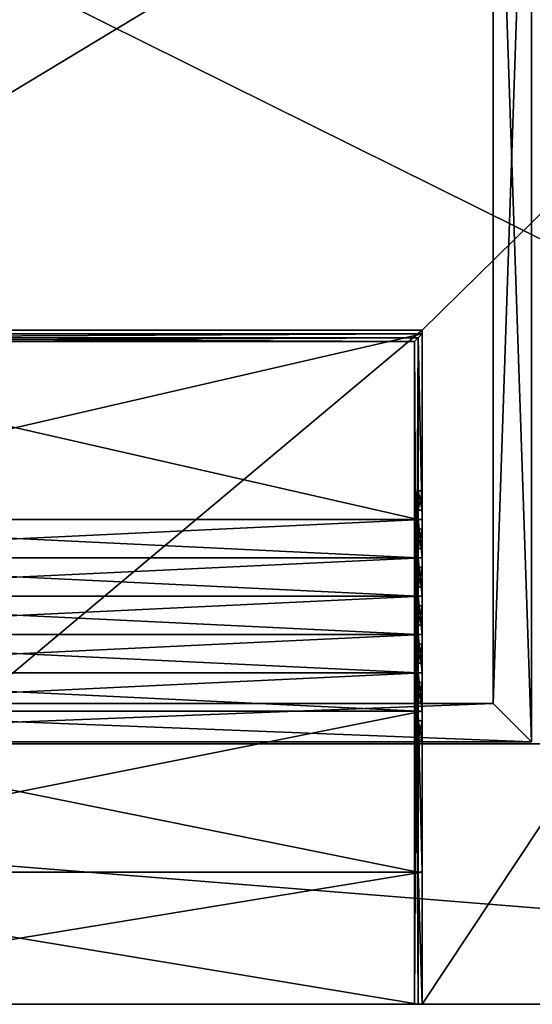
# Model space of a CAD drawing. Extents: x -449 to 449, y 0 to 514.
# Tile 5 of 7: x 0 to 134, y 0 to 257. Entities that reach past the tile are written whole.
import ezdxf

# ---------------------------------------------------------------- set-up
doc = ezdxf.new("R2010")
doc.units = 0

msp = doc.modelspace()

# ---------------------------------------------------------------- linework, layer by layer
for points in [[(440.029327, 505.183868, 5.946563), (-440.029327, 505.183868, 5.946563), (-105.051529, 175.976105, 228)], [(105.051529, 175.976105, 228), (440.029327, 505.183868, 5.946563), (-105.051529, 175.976105, 228)], [(440.029327, 505.183868, 5.946563), (105.051529, 0, 228), (440.050385, 0, 5.932613)], [(440.029327, 505.183868, 5.946563), (105.051529, 175.976105, 228), (105.051529, 0, 228)], [(-401.5, 466.5, -21), (401.5, 68, -21), (-401.5, 68, -21)], [(-401.5, 466.5, -21), (401.5, 466.5, -21), (401.5, 68, -21)], [(123.5, 78.5, -24), (133.5, 373.5, -24), (133.5, 68.5, -24)], [(133.5, 373.5, -21), (123.5, 363.5, -21), (133.5, 68.5, -21)], [(123.5, 363.5, -24), (133.5, 373.5, -24), (123.5, 78.5, -24)], [(133.5, 373.5, -21), (133.5, 68.5, -21), (133.5, 68.5, -24)], [(133.5, 373.5, -24), (133.5, 373.5, -21), (133.5, 68.5, -24)], [(123.5, 363.5, -21), (123.5, 78.5, -21), (133.5, 68.5, -21)], [(123.5, 78.5, -21), (123.5, 363.5, -21), (123.5, 78.5, -24)], [(123.5, 363.5, -21), (123.5, 363.5, -24), (123.5, 78.5, -24)], [(105.051529, 0, 228), (105.051529, 175.976105, 228), (-105.051529, 0, 228)], [(105.051529, 175.976105, 228), (-105.051529, 175.976105, 228), (-105.051529, 0, 228)], [(-105, 175, 228), (105, 175, 228), (-105, 126.499992, 228)], [(105, 175, 228), (105, 126.499992, 228), (-105, 126.499992, 228)], [(105, 175, 628), (-105, 175, 628), (-104, 174, 628)], [(105, 175, 320.5), (105, 175, 228), (-105, 175, 228)], [(-105, 175, 320.5), (105, 175, 320.5), (-105, 175, 228)], [(105, 175, 330.5), (105, 175, 320.5), (-105, 175, 320.5)], [(-105, 175, 330.5), (105, 175, 330.5), (-105, 175, 320.5)], [(105, 175, 385.5), (105, 175, 330.5), (-105, 175, 330.5)], [(-105, 175, 385.5), (105, 175, 385.5), (-105, 175, 330.5)], [(105, 175, 395.5), (105, 175, 385.5), (-105, 175, 385.5)], [(-105, 175, 395.5), (105, 175, 395.5), (-105, 175, 385.5)], [(105, 175, 628), (105, 175, 395.5), (-105, 175, 395.5)], [(-105, 175, 628), (105, 175, 628), (-105, 175, 395.5)], [(104, 174, 628), (105, 175, 628), (-104, 174, 628)], [(105, 175, 628), (104, 174, 628), (105, 126.499992, 628)], [(105, 175, 228), (105, 134, 318), (105, 126.499992, 228)], [(105, 129, 368), (105, 175, 385.5), (105, 126.499992, 385.5)], [(105, 175, 385.5), (105, 126.499992, 395.5), (105, 126.499992, 385.5)], [(105, 175, 395.5), (105, 126.499992, 628), (105, 126.499992, 395.5)], [(105, 175, 385.5), (105, 175, 395.5), (105, 126.499992, 395.5)], [(105, 175, 395.5), (105, 175, 628), (105, 126.499992, 628)], [(105, 134, 368), (105, 175, 385.5), (105, 129, 368)], [(105, 175, 228), (105, 134, 320.5), (105, 134, 318)], [(105, 175, 228), (105, 175, 320.5), (105, 134, 320.5)], [(105, 175, 320.5), (105, 134, 330.5), (105, 134, 320.5)], [(105, 175, 320.5), (105, 175, 330.5), (105, 134, 330.5)], [(105, 175, 330.5), (105, 134, 368), (105, 134, 330.5)], [(105, 175, 330.5), (105, 175, 385.5), (105, 134, 368)], [(104, 126.499992, 229), (-104, 174, 229), (-104, 126.499992, 229)], [(104, 174, 229), (-104, 174, 229), (104, 126.499992, 229)], [(104, 174, 229), (-104, 174, 320.5), (-104, 174, 229)], [(104, 174, 320.5), (-104, 174, 320.5), (104, 174, 229)], [(104, 174, 320.5), (-104, 174, 330.5), (-104, 174, 320.5)], [(104, 174, 330.5), (-104, 174, 330.5), (104, 174, 320.5)], [(104, 174, 330.5), (-104, 174, 385.5), (-104, 174, 330.5)], [(104, 174, 385.5), (-104, 174, 385.5), (104, 174, 330.5)], [(104, 174, 385.5), (-104, 174, 395.5), (-104, 174, 385.5)], [(104, 174, 395.5), (-104, 174, 395.5), (104, 174, 385.5)], [(104, 174, 395.5), (-104, 174, 628), (-104, 174, 395.5)], [(104, 174, 628), (-104, 174, 628), (104, 174, 395.5)], [(-104, 174, 358), (103, 173, 358), (-103, 173, 358)], [(-104, 174, 358), (104, 174, 358), (103, 173, 358)], [(104, 174, 898), (-104, 174, 898), (-103, 173, 898)], [(-104, 174, 898), (104, 174, 358), (-104, 174, 358)], [(-104, 174, 898), (104, 174, 898), (104, 174, 358)], [(103, 173, 898), (104, 174, 898), (-103, 173, 898)], [(103, 173, 358), (103, 173, 898), (-103, 173, 358)], [(103, 173, 898), (-103, 173, 898), (-103, 173, 358)], [(103, 173, 358), (104, 174, 358), (103, 0, 358)], [(104, 174, 358), (104, 0, 358), (103, 0, 358)], [(104, 174, 898), (103, 173, 898), (104, 0, 898)], [(103, 0, 898), (103, 173, 358), (103, 0, 358)], [(104, 0, 898), (103, 173, 898), (103, 0, 898)], [(103, 173, 898), (103, 173, 358), (103, 0, 898)], [(104, 129, 318), (104, 174, 229), (104, 126.499992, 229)], [(104, 174, 385.5), (104, 134, 368), (104, 126.499992, 385.5)], [(104, 126.499992, 395.5), (104, 174, 385.5), (104, 126.499992, 385.5)], [(104, 174, 395.5), (104, 174, 385.5), (104, 126.499992, 395.5)], [(104, 126.499992, 628), (104, 174, 395.5), (104, 126.499992, 395.5)], [(104, 174, 628), (104, 174, 395.5), (104, 126.499992, 628)], [(105, 126.499992, 628), (104, 174, 628), (104, 126.499992, 628)], [(104, 134, 318), (104, 174, 229), (104, 129, 318)], [(104, 174, 320.5), (104, 174, 229), (104, 134, 318)], [(104, 134, 320.5), (104, 174, 320.5), (104, 134, 318)], [(104, 134, 330.5), (104, 174, 320.5), (104, 134, 320.5)], [(104, 174, 330.5), (104, 174, 320.5), (104, 134, 330.5)], [(104, 174, 385.5), (104, 174, 330.5), (104, 134, 330.5)], [(104, 134, 368), (104, 174, 385.5), (104, 134, 330.5)], [(104, 174, 358), (104, 174, 898), (104, 0, 358)], [(104, 174, 898), (104, 0, 898), (104, 0, 358)], [(104, 134, 368), (104, 129, 368), (104, 126.499992, 385.5)], [(105, 129, 318), (105, 134, 318), (104, 129, 318)], [(105, 134, 318), (104, 134, 318), (104, 129, 318)], [(104, 134, 368), (105, 129, 368), (104, 129, 368)], [(104, 134, 368), (105, 134, 368), (105, 129, 368)], [(105, 134, 318), (104, 134, 320.5), (104, 134, 318)], [(105, 134, 320.5), (104, 134, 320.5), (105, 134, 318)], [(105, 134, 320.5), (104, 134, 330.5), (104, 134, 320.5)], [(105, 134, 330.5), (104, 134, 330.5), (105, 134, 320.5)], [(105, 134, 330.5), (104, 134, 368), (104, 134, 330.5)], [(105, 134, 368), (104, 134, 368), (105, 134, 330.5)], [(105, 134, 318), (105, 129, 318), (105, 126.499992, 228)], [(104, 126.499992, 320.5), (104, 129, 318), (104, 126.499992, 229)], [(104, 126.499992, 330.5), (104, 129, 320.5), (104, 126.499992, 320.5)], [(104, 129, 320.5), (104, 129, 318), (104, 126.499992, 320.5)], [(104, 126.499992, 385.5), (104, 129, 368), (104, 126.499992, 330.5)], [(104, 129, 368), (104, 129, 330.5), (104, 126.499992, 330.5)], [(104, 129, 330.5), (104, 129, 320.5), (104, 126.499992, 330.5)], [(105, 129, 320.5), (105, 129, 318), (104, 129, 318)], [(104, 129, 320.5), (105, 129, 320.5), (104, 129, 318)], [(105, 129, 330.5), (105, 129, 320.5), (104, 129, 320.5)], [(104, 129, 330.5), (105, 129, 330.5), (104, 129, 320.5)], [(105, 129, 368), (105, 129, 330.5), (104, 129, 330.5)], [(104, 129, 368), (105, 129, 368), (104, 129, 330.5)], [(105, 129, 318), (105, 126.499992, 320.5), (105, 126.499992, 228)], [(105, 129, 320.5), (105, 126.499992, 330.5), (105, 126.499992, 320.5)], [(105, 129, 318), (105, 129, 320.5), (105, 126.499992, 320.5)], [(105, 129, 330.5), (105, 129, 368), (105, 126.499992, 330.5)], [(105, 129, 320.5), (105, 129, 330.5), (105, 126.499992, 330.5)], [(105, 129, 368), (105, 126.499992, 385.5), (105, 126.499992, 330.5)], [(-105, 126.499992, 228), (105, 126.499992, 228), (-105, 116.5, 228)], [(105, 126.499992, 228), (105, 116.5, 228), (-105, 116.5, 228)], [(104, 116.5, 229), (-104, 126.499992, 229), (-104, 116.5, 229)], [(104, 126.499992, 229), (-104, 126.499992, 229), (104, 116.5, 229)], [(104, 116.5, 320.5), (104, 126.499992, 229), (104, 116.5, 229)], [(104, 119, 323), (104, 126.499992, 320.5), (104, 116.5, 320.5)], [(104, 126.499992, 320.5), (104, 126.499992, 229), (104, 116.5, 320.5)], [(104, 126.499992, 385.5), (104, 124, 373), (104, 116.5, 385.5)], [(104, 116.5, 395.5), (104, 126.499992, 385.5), (104, 116.5, 385.5)], [(104, 126.499992, 395.5), (104, 126.499992, 385.5), (104, 116.5, 395.5)], [(104, 116.5, 628), (104, 126.499992, 395.5), (104, 116.5, 395.5)], [(104, 126.499992, 628), (104, 126.499992, 395.5), (104, 116.5, 628)], [(105, 116.5, 628), (104, 126.499992, 628), (104, 116.5, 628)], [(105, 126.499992, 628), (104, 126.499992, 628), (105, 116.5, 628)], [(104, 124, 323), (104, 126.499992, 320.5), (104, 119, 323)], [(104, 124, 330.5), (104, 126.499992, 330.5), (104, 124, 323)], [(104, 126.499992, 330.5), (104, 126.499992, 320.5), (104, 124, 323)], [(104, 124, 373), (104, 126.499992, 330.5), (104, 124, 330.5)], [(104, 126.499992, 385.5), (104, 126.499992, 330.5), (104, 124, 373)], [(105, 126.499992, 228), (105, 116.5, 320.5), (105, 116.5, 228)], [(105, 126.499992, 320.5), (105, 124, 323), (105, 116.5, 320.5)], [(105, 126.499992, 228), (105, 126.499992, 320.5), (105, 116.5, 320.5)], [(105, 119, 373), (105, 126.499992, 385.5), (105, 116.5, 385.5)], [(105, 126.499992, 385.5), (105, 116.5, 395.5), (105, 116.5, 385.5)], [(105, 126.499992, 395.5), (105, 116.5, 628), (105, 116.5, 395.5)], [(105, 126.499992, 385.5), (105, 126.499992, 395.5), (105, 116.5, 395.5)], [(105, 126.499992, 395.5), (105, 126.499992, 628), (105, 116.5, 628)], [(105, 124, 373), (105, 126.499992, 385.5), (105, 119, 373)], [(105, 126.499992, 320.5), (105, 124, 330.5), (105, 124, 323)], [(105, 126.499992, 320.5), (105, 126.499992, 330.5), (105, 124, 330.5)], [(105, 126.499992, 330.5), (105, 124, 373), (105, 124, 330.5)], [(105, 126.499992, 330.5), (105, 126.499992, 385.5), (105, 124, 373)], [(104, 124, 373), (104, 119, 373), (104, 116.5, 385.5)], [(105, 119, 323), (105, 124, 323), (104, 119, 323)], [(105, 124, 323), (104, 124, 323), (104, 119, 323)], [(104, 124, 373), (105, 119, 373), (104, 119, 373)], [(104, 124, 373), (105, 124, 373), (105, 119, 373)], [(105, 124, 323), (104, 124, 330.5), (104, 124, 323)], [(105, 124, 330.5), (104, 124, 330.5), (105, 124, 323)], [(105, 124, 330.5), (104, 124, 373), (104, 124, 330.5)], [(105, 124, 373), (104, 124, 373), (105, 124, 330.5)], [(105, 124, 323), (105, 119, 323), (105, 116.5, 320.5)], [(104, 119, 330.5), (104, 119, 323), (104, 116.5, 320.5)], [(104, 116.5, 330.5), (104, 119, 330.5), (104, 116.5, 320.5)], [(104, 119, 373), (104, 119, 330.5), (104, 116.5, 330.5)], [(104, 116.5, 385.5), (104, 119, 373), (104, 116.5, 330.5)], [(105, 119, 330.5), (105, 119, 323), (104, 119, 323)], [(104, 119, 330.5), (105, 119, 330.5), (104, 119, 323)], [(105, 119, 373), (105, 119, 330.5), (104, 119, 330.5)], [(104, 119, 373), (105, 119, 373), (104, 119, 330.5)], [(105, 119, 323), (105, 116.5, 330.5), (105, 116.5, 320.5)], [(105, 119, 373), (105, 116.5, 385.5), (105, 116.5, 330.5)], [(105, 119, 323), (105, 119, 330.5), (105, 116.5, 330.5)], [(105, 119, 330.5), (105, 119, 373), (105, 116.5, 330.5)], [(-105, 116.5, 228), (105, 116.5, 228), (-105, 106.5, 228)], [(105, 116.5, 228), (105, 106.5, 228), (-105, 106.5, 228)], [(104, 106.5, 229), (-104, 116.5, 229), (-104, 106.5, 229)], [(104, 116.5, 229), (-104, 116.5, 229), (104, 106.5, 229)], [(104, 106.5, 320.5), (104, 116.5, 229), (104, 106.5, 229)], [(104, 109, 328), (104, 116.5, 320.5), (104, 106.5, 320.5)], [(104, 116.5, 320.5), (104, 116.5, 229), (104, 106.5, 320.5)], [(104, 116.5, 385.5), (104, 114, 378), (104, 106.5, 385.5)], [(104, 106.5, 395.5), (104, 116.5, 385.5), (104, 106.5, 385.5)], [(104, 116.5, 395.5), (104, 116.5, 385.5), (104, 106.5, 395.5)], [(104, 106.5, 628), (104, 116.5, 395.5), (104, 106.5, 395.5)], [(104, 116.5, 628), (104, 116.5, 395.5), (104, 106.5, 628)], [(105, 106.5, 628), (104, 116.5, 628), (104, 106.5, 628)], [(105, 116.5, 628), (104, 116.5, 628), (105, 106.5, 628)], [(104, 114, 328), (104, 116.5, 320.5), (104, 109, 328)], [(104, 114, 330.5), (104, 116.5, 330.5), (104, 114, 328)], [(104, 116.5, 330.5), (104, 116.5, 320.5), (104, 114, 328)], [(104, 114, 378), (104, 116.5, 385.5), (104, 114, 330.5)], [(104, 116.5, 385.5), (104, 116.5, 330.5), (104, 114, 330.5)], [(105, 116.5, 228), (105, 106.5, 320.5), (105, 106.5, 228)], [(105, 116.5, 320.5), (105, 114, 328), (105, 106.5, 320.5)], [(105, 116.5, 228), (105, 116.5, 320.5), (105, 106.5, 320.5)], [(105, 109, 378), (105, 116.5, 385.5), (105, 106.5, 385.5)], [(105, 116.5, 385.5), (105, 106.5, 395.5), (105, 106.5, 385.5)], [(105, 116.5, 395.5), (105, 106.5, 628), (105, 106.5, 395.5)], [(105, 116.5, 385.5), (105, 116.5, 395.5), (105, 106.5, 395.5)], [(105, 116.5, 395.5), (105, 116.5, 628), (105, 106.5, 628)], [(105, 114, 378), (105, 116.5, 385.5), (105, 109, 378)], [(105, 116.5, 320.5), (105, 114, 330.5), (105, 114, 328)], [(105, 116.5, 320.5), (105, 116.5, 330.5), (105, 114, 330.5)], [(105, 116.5, 330.5), (105, 114, 378), (105, 114, 330.5)], [(105, 116.5, 330.5), (105, 116.5, 385.5), (105, 114, 378)], [(104, 114, 378), (104, 109, 378), (104, 106.5, 385.5)], [(105, 109, 328), (105, 114, 328), (104, 109, 328)], [(105, 114, 328), (104, 114, 328), (104, 109, 328)], [(104, 114, 378), (105, 109, 378), (104, 109, 378)], [(104, 114, 378), (105, 114, 378), (105, 109, 378)], [(105, 114, 328), (104, 114, 330.5), (104, 114, 328)], [(105, 114, 330.5), (104, 114, 330.5), (105, 114, 328)], [(105, 114, 330.5), (104, 114, 378), (104, 114, 330.5)], [(105, 114, 378), (104, 114, 378), (105, 114, 330.5)], [(105, 114, 328), (105, 109, 328), (105, 106.5, 320.5)], [(104, 109, 330.5), (104, 109, 328), (104, 106.5, 320.5)], [(104, 106.5, 330.5), (104, 109, 330.5), (104, 106.5, 320.5)], [(104, 106.5, 385.5), (104, 109, 378), (104, 106.5, 330.5)], [(104, 109, 378), (104, 109, 330.5), (104, 106.5, 330.5)], [(105, 109, 330.5), (105, 109, 328), (104, 109, 328)], [(104, 109, 330.5), (105, 109, 330.5), (104, 109, 328)], [(105, 109, 378), (105, 109, 330.5), (104, 109, 330.5)], [(104, 109, 378), (105, 109, 378), (104, 109, 330.5)], [(105, 109, 328), (105, 106.5, 330.5), (105, 106.5, 320.5)], [(105, 109, 330.5), (105, 106.5, 385.5), (105, 106.5, 330.5)], [(105, 109, 328), (105, 109, 330.5), (105, 106.5, 330.5)], [(105, 109, 330.5), (105, 109, 378), (105, 106.5, 385.5)], [(-105, 106.5, 228), (105, 106.5, 228), (-105, 96.5, 228)], [(105, 106.5, 228), (105, 96.5, 228), (-105, 96.5, 228)], [(104, 96.5, 229), (-104, 106.5, 229), (-104, 96.5, 229)], [(104, 106.5, 229), (-104, 106.5, 229), (104, 96.5, 229)], [(104, 96.5, 320.5), (104, 106.5, 229), (104, 96.5, 229)], [(104, 106.5, 320.5), (104, 106.5, 229), (104, 96.5, 320.5)], [(104, 96.5, 330.5), (104, 106.5, 320.5), (104, 96.5, 320.5)], [(104, 106.5, 330.5), (104, 106.5, 320.5), (104, 96.5, 330.5)], [(104, 99, 333), (104, 106.5, 330.5), (104, 96.5, 330.5)], [(104, 106.5, 385.5), (104, 104, 383), (104, 96.5, 385.5)], [(104, 96.5, 395.5), (104, 106.5, 385.5), (104, 96.5, 385.5)], [(104, 106.5, 395.5), (104, 106.5, 385.5), (104, 96.5, 395.5)], [(104, 96.5, 628), (104, 106.5, 395.5), (104, 96.5, 395.5)], [(104, 106.5, 628), (104, 106.5, 395.5), (104, 96.5, 628)], [(105, 96.5, 628), (104, 106.5, 628), (104, 96.5, 628)], [(105, 106.5, 628), (104, 106.5, 628), (105, 96.5, 628)], [(104, 104, 333), (104, 106.5, 330.5), (104, 99, 333)], [(104, 104, 383), (104, 106.5, 385.5), (104, 104, 333)], [(104, 106.5, 385.5), (104, 106.5, 330.5), (104, 104, 333)], [(105, 106.5, 228), (105, 96.5, 320.5), (105, 96.5, 228)], [(105, 106.5, 320.5), (105, 96.5, 330.5), (105, 96.5, 320.5)], [(105, 106.5, 228), (105, 106.5, 320.5), (105, 96.5, 320.5)], [(105, 106.5, 330.5), (105, 104, 333), (105, 96.5, 330.5)], [(105, 106.5, 320.5), (105, 106.5, 330.5), (105, 96.5, 330.5)], [(105, 106.5, 385.5), (105, 96.5, 395.5), (105, 96.5, 385.5)], [(105, 99, 383), (105, 106.5, 385.5), (105, 96.5, 385.5)], [(105, 106.5, 395.5), (105, 96.5, 628), (105, 96.5, 395.5)], [(105, 106.5, 385.5), (105, 106.5, 395.5), (105, 96.5, 395.5)], [(105, 106.5, 395.5), (105, 106.5, 628), (105, 96.5, 628)], [(105, 104, 383), (105, 106.5, 385.5), (105, 99, 383)], [(105, 106.5, 330.5), (105, 104, 383), (105, 104, 333)], [(105, 106.5, 330.5), (105, 106.5, 385.5), (105, 104, 383)], [(104, 104, 383), (104, 99, 383), (104, 96.5, 385.5)], [(105, 99, 333), (105, 104, 333), (104, 99, 333)], [(105, 104, 333), (104, 104, 333), (104, 99, 333)], [(104, 104, 383), (105, 99, 383), (104, 99, 383)], [(104, 104, 383), (105, 104, 383), (105, 99, 383)], [(105, 104, 333), (104, 104, 383), (104, 104, 333)], [(105, 104, 383), (104, 104, 383), (105, 104, 333)], [(105, 104, 333), (105, 99, 333), (105, 96.5, 330.5)], [(104, 99, 383), (104, 99, 333), (104, 96.5, 330.5)], [(104, 96.5, 385.5), (104, 99, 383), (104, 96.5, 330.5)], [(105, 99, 383), (105, 99, 333), (104, 99, 333)], [(104, 99, 383), (105, 99, 383), (104, 99, 333)], [(105, 99, 333), (105, 96.5, 385.5), (105, 96.5, 330.5)], [(105, 99, 333), (105, 99, 383), (105, 96.5, 385.5)], [(-105, 96.5, 228), (105, 96.5, 228), (-105, 86.5, 228)], [(105, 96.5, 228), (105, 86.5, 228), (-105, 86.5, 228)], [(104, 86.5, 229), (-104, 96.5, 229), (-104, 86.5, 229)], [(104, 96.5, 229), (-104, 96.5, 229), (104, 86.5, 229)], [(104, 86.5, 320.5), (104, 96.5, 229), (104, 86.5, 229)], [(104, 96.5, 320.5), (104, 96.5, 229), (104, 86.5, 320.5)], [(104, 86.5, 330.5), (104, 96.5, 320.5), (104, 86.5, 320.5)], [(104, 89, 338), (104, 96.5, 330.5), (104, 86.5, 330.5)], [(104, 96.5, 330.5), (104, 96.5, 320.5), (104, 86.5, 330.5)], [(104, 96.5, 395.5), (104, 94, 388), (104, 86.5, 395.5)], [(104, 86.5, 628), (104, 96.5, 395.5), (104, 86.5, 395.5)], [(104, 96.5, 628), (104, 96.5, 395.5), (104, 86.5, 628)], [(105, 86.5, 628), (104, 96.5, 628), (104, 86.5, 628)], [(105, 96.5, 628), (104, 96.5, 628), (105, 86.5, 628)], [(104, 94, 338), (104, 96.5, 330.5), (104, 89, 338)], [(104, 96.5, 385.5), (104, 96.5, 330.5), (104, 94, 338)], [(104, 94, 385.5), (104, 96.5, 385.5), (104, 94, 338)], [(104, 94, 388), (104, 96.5, 395.5), (104, 94, 385.5)], [(104, 96.5, 395.5), (104, 96.5, 385.5), (104, 94, 385.5)], [(105, 96.5, 228), (105, 86.5, 320.5), (105, 86.5, 228)], [(105, 96.5, 320.5), (105, 86.5, 330.5), (105, 86.5, 320.5)], [(105, 96.5, 228), (105, 96.5, 320.5), (105, 86.5, 320.5)], [(105, 96.5, 330.5), (105, 94, 338), (105, 86.5, 330.5)], [(105, 96.5, 320.5), (105, 96.5, 330.5), (105, 86.5, 330.5)], [(105, 89, 388), (105, 96.5, 395.5), (105, 86.5, 395.5)], [(105, 96.5, 395.5), (105, 86.5, 628), (105, 86.5, 395.5)], [(105, 96.5, 395.5), (105, 96.5, 628), (105, 86.5, 628)], [(105, 94, 388), (105, 96.5, 395.5), (105, 89, 388)], [(105, 96.5, 330.5), (105, 94, 385.5), (105, 94, 338)], [(105, 96.5, 330.5), (105, 96.5, 385.5), (105, 94, 385.5)], [(105, 96.5, 385.5), (105, 94, 388), (105, 94, 385.5)], [(105, 96.5, 385.5), (105, 96.5, 395.5), (105, 94, 388)], [(104, 94, 388), (104, 89, 388), (104, 86.5, 395.5)], [(105, 89, 338), (105, 94, 338), (104, 89, 338)], [(105, 94, 338), (104, 94, 338), (104, 89, 338)], [(104, 94, 388), (105, 89, 388), (104, 89, 388)], [(104, 94, 388), (105, 94, 388), (105, 89, 388)], [(105, 94, 338), (104, 94, 385.5), (104, 94, 338)], [(105, 94, 385.5), (104, 94, 385.5), (105, 94, 338)], [(105, 94, 385.5), (104, 94, 388), (104, 94, 385.5)], [(105, 94, 388), (104, 94, 388), (105, 94, 385.5)], [(105, 94, 338), (105, 89, 338), (105, 86.5, 330.5)], [(104, 86.5, 385.5), (104, 89, 385.5), (104, 86.5, 330.5)], [(104, 89, 385.5), (104, 89, 338), (104, 86.5, 330.5)], [(104, 86.5, 395.5), (104, 89, 388), (104, 86.5, 385.5)], [(104, 89, 388), (104, 89, 385.5), (104, 86.5, 385.5)], [(105, 89, 385.5), (105, 89, 338), (104, 89, 338)], [(104, 89, 385.5), (105, 89, 385.5), (104, 89, 338)], [(105, 89, 388), (105, 89, 385.5), (104, 89, 385.5)], [(104, 89, 388), (105, 89, 388), (104, 89, 385.5)], [(105, 89, 338), (105, 86.5, 385.5), (105, 86.5, 330.5)], [(105, 89, 385.5), (105, 86.5, 395.5), (105, 86.5, 385.5)], [(105, 89, 338), (105, 89, 385.5), (105, 86.5, 385.5)], [(105, 89, 385.5), (105, 89, 388), (105, 86.5, 395.5)], [(-105, 86.5, 228), (105, 86.5, 228), (-105, 76.5, 228)], [(105, 86.5, 228), (105, 76.5, 228), (-105, 76.5, 228)], [(104, 76.5, 229), (-104, 86.5, 229), (-104, 76.5, 229)], [(104, 86.5, 229), (-104, 86.5, 229), (104, 76.5, 229)], [(104, 76.5, 320.5), (104, 86.5, 229), (104, 76.5, 229)], [(104, 86.5, 320.5), (104, 86.5, 229), (104, 76.5, 320.5)], [(104, 76.5, 330.5), (104, 86.5, 320.5), (104, 76.5, 320.5)], [(104, 79, 343), (104, 86.5, 330.5), (104, 76.5, 330.5)], [(104, 86.5, 330.5), (104, 86.5, 320.5), (104, 76.5, 330.5)], [(104, 86.5, 395.5), (104, 84, 393), (104, 76.5, 395.5)], [(104, 76.5, 628), (104, 86.5, 395.5), (104, 76.5, 395.5)], [(104, 86.5, 628), (104, 86.5, 395.5), (104, 76.5, 628)], [(105, 76.5, 628), (104, 86.5, 628), (104, 76.5, 628)], [(105, 86.5, 628), (104, 86.5, 628), (105, 76.5, 628)], [(104, 84, 343), (104, 86.5, 330.5), (104, 79, 343)], [(104, 84, 385.5), (104, 86.5, 385.5), (104, 84, 343)], [(104, 86.5, 385.5), (104, 86.5, 330.5), (104, 84, 343)], [(104, 84, 393), (104, 86.5, 395.5), (104, 84, 385.5)], [(104, 86.5, 395.5), (104, 86.5, 385.5), (104, 84, 385.5)], [(105, 86.5, 228), (105, 76.5, 320.5), (105, 76.5, 228)], [(105, 86.5, 320.5), (105, 76.5, 330.5), (105, 76.5, 320.5)], [(105, 86.5, 228), (105, 86.5, 320.5), (105, 76.5, 320.5)], [(105, 86.5, 330.5), (105, 84, 343), (105, 76.5, 330.5)], [(105, 86.5, 320.5), (105, 86.5, 330.5), (105, 76.5, 330.5)], [(105, 79, 393), (105, 86.5, 395.5), (105, 76.5, 395.5)], [(105, 86.5, 395.5), (105, 76.5, 628), (105, 76.5, 395.5)], [(105, 86.5, 395.5), (105, 86.5, 628), (105, 76.5, 628)], [(105, 84, 393), (105, 86.5, 395.5), (105, 79, 393)], [(105, 86.5, 385.5), (105, 84, 385.5), (105, 84, 343)], [(105, 86.5, 330.5), (105, 86.5, 385.5), (105, 84, 343)], [(105, 86.5, 385.5), (105, 84, 393), (105, 84, 385.5)], [(105, 86.5, 385.5), (105, 86.5, 395.5), (105, 84, 393)], [(104, 84, 393), (104, 79, 393), (104, 76.5, 395.5)], [(105, 79, 343), (105, 84, 343), (104, 79, 343)], [(105, 84, 343), (104, 84, 343), (104, 79, 343)], [(104, 84, 393), (105, 79, 393), (104, 79, 393)], [(104, 84, 393), (105, 84, 393), (105, 79, 393)], [(105, 84, 343), (104, 84, 385.5), (104, 84, 343)], [(105, 84, 385.5), (104, 84, 385.5), (105, 84, 343)], [(105, 84, 385.5), (104, 84, 393), (104, 84, 385.5)], [(105, 84, 393), (104, 84, 393), (105, 84, 385.5)], [(105, 84, 343), (105, 79, 343), (105, 76.5, 330.5)], [(-123.5, 78.5, -24), (133.5, 68.5, -24), (-133.5, 68.5, -24)], [(133.5, 68.5, -21), (123.5, 78.5, -21), (-133.5, 68.5, -21)], [(123.5, 78.5, -21), (-123.5, 78.5, -21), (-133.5, 68.5, -21)], [(-123.5, 78.5, -24), (123.5, 78.5, -24), (133.5, 68.5, -24)], [(-123.5, 78.5, -21), (123.5, 78.5, -21), (-123.5, 78.5, -24)], [(123.5, 78.5, -21), (123.5, 78.5, -24), (-123.5, 78.5, -24)], [(104, 76.5, 385.5), (104, 79, 343), (104, 76.5, 330.5)], [(104, 79, 385.5), (104, 79, 343), (104, 76.5, 385.5)], [(104, 79, 393), (104, 79, 385.5), (104, 76.5, 385.5)], [(104, 76.5, 395.5), (104, 79, 393), (104, 76.5, 385.5)], [(105, 79, 385.5), (105, 79, 343), (104, 79, 343)], [(104, 79, 385.5), (105, 79, 385.5), (104, 79, 343)], [(105, 79, 393), (105, 79, 385.5), (104, 79, 385.5)], [(104, 79, 393), (105, 79, 393), (104, 79, 385.5)], [(105, 79, 343), (105, 76.5, 385.5), (105, 76.5, 330.5)], [(105, 79, 385.5), (105, 76.5, 395.5), (105, 76.5, 385.5)], [(105, 79, 343), (105, 79, 385.5), (105, 76.5, 385.5)], [(105, 79, 385.5), (105, 79, 393), (105, 76.5, 395.5)], [(-105, 76.5, 228), (105, 76.5, 228), (-105, 34.5, 228)], [(105, 76.5, 228), (105, 34.5, 228), (-105, 34.5, 228)], [(104, 34.5, 229), (-104, 76.5, 229), (-104, 34.5, 229)], [(104, 76.5, 229), (-104, 76.5, 229), (104, 34.5, 229)], [(104, 34.5, 320.5), (104, 76.5, 229), (104, 34.5, 229)], [(104, 76.5, 320.5), (104, 76.5, 229), (104, 34.5, 320.5)], [(104, 34.5, 330.5), (104, 76.5, 320.5), (104, 34.5, 320.5)], [(104, 69, 348), (104, 76.5, 330.5), (104, 34.5, 330.5)], [(104, 76.5, 330.5), (104, 76.5, 320.5), (104, 34.5, 330.5)], [(104, 76.5, 628), (104, 74, 398), (104, 34.5, 628)], [(105, 34.5, 628), (104, 76.5, 628), (104, 34.5, 628)], [(105, 76.5, 628), (104, 76.5, 628), (105, 34.5, 628)], [(104, 74, 348), (104, 76.5, 330.5), (104, 69, 348)], [(104, 76.5, 385.5), (104, 76.5, 330.5), (104, 74, 348)], [(104, 74, 385.5), (104, 76.5, 385.5), (104, 74, 348)], [(104, 74, 395.5), (104, 76.5, 385.5), (104, 74, 385.5)], [(104, 76.5, 395.5), (104, 76.5, 385.5), (104, 74, 395.5)], [(104, 74, 398), (104, 76.5, 395.5), (104, 74, 395.5)], [(104, 76.5, 628), (104, 76.5, 395.5), (104, 74, 398)], [(105, 76.5, 228), (105, 34.5, 320.5), (105, 34.5, 228)], [(105, 76.5, 320.5), (105, 34.5, 330.5), (105, 34.5, 320.5)], [(105, 76.5, 228), (105, 76.5, 320.5), (105, 34.5, 320.5)], [(105, 76.5, 330.5), (105, 74, 348), (105, 34.5, 330.5)], [(105, 76.5, 320.5), (105, 76.5, 330.5), (105, 34.5, 330.5)], [(105, 69, 398), (105, 76.5, 628), (105, 34.5, 628)], [(105, 74, 398), (105, 76.5, 628), (105, 69, 398)], [(105, 76.5, 330.5), (105, 76.5, 385.5), (105, 74, 348)], [(105, 76.5, 385.5), (105, 74, 385.5), (105, 74, 348)], [(105, 76.5, 385.5), (105, 74, 395.5), (105, 74, 385.5)], [(105, 76.5, 395.5), (105, 74, 398), (105, 74, 395.5)], [(105, 76.5, 385.5), (105, 76.5, 395.5), (105, 74, 395.5)], [(105, 76.5, 395.5), (105, 76.5, 628), (105, 74, 398)], [(104, 74, 398), (104, 69, 398), (104, 34.5, 628)], [(105, 69, 348), (105, 74, 348), (104, 69, 348)], [(105, 74, 348), (104, 74, 348), (104, 69, 348)], [(104, 74, 398), (105, 69, 398), (104, 69, 398)], [(104, 74, 398), (105, 74, 398), (105, 69, 398)], [(105, 74, 348), (104, 74, 385.5), (104, 74, 348)], [(105, 74, 385.5), (104, 74, 385.5), (105, 74, 348)], [(105, 74, 385.5), (104, 74, 395.5), (104, 74, 385.5)], [(105, 74, 395.5), (104, 74, 395.5), (105, 74, 385.5)], [(105, 74, 395.5), (104, 74, 398), (104, 74, 395.5)], [(105, 74, 398), (104, 74, 398), (105, 74, 395.5)], [(105, 74, 348), (105, 69, 348), (105, 34.5, 330.5)], [(-449, 0, -24), (-401.5, 68, -24), (449, 0, -24)], [(-401.5, 68, -24), (401.5, 68, -24), (449, 0, -24)], [(-401.5, 68, -21), (401.5, 68, -24), (-401.5, 68, -24)], [(-401.5, 68, -21), (401.5, 68, -21), (401.5, 68, -24)], [(133.5, 68.5, -21), (-133.5, 68.5, -21), (-133.5, 68.5, -24)], [(133.5, 68.5, -24), (133.5, 68.5, -21), (-133.5, 68.5, -24)], [(104, 69, 385.5), (104, 69, 348), (104, 34.5, 330.5)], [(104, 34.5, 385.5), (104, 69, 385.5), (104, 34.5, 330.5)], [(104, 34.5, 395.5), (104, 69, 385.5), (104, 34.5, 385.5)], [(104, 34.5, 628), (104, 69, 398), (104, 34.5, 395.5)], [(104, 69, 398), (104, 69, 395.5), (104, 34.5, 395.5)], [(104, 69, 395.5), (104, 69, 385.5), (104, 34.5, 395.5)], [(105, 69, 385.5), (105, 69, 348), (104, 69, 348)], [(104, 69, 385.5), (105, 69, 385.5), (104, 69, 348)], [(105, 69, 395.5), (105, 69, 385.5), (104, 69, 385.5)], [(104, 69, 395.5), (105, 69, 395.5), (104, 69, 385.5)], [(105, 69, 398), (105, 69, 395.5), (104, 69, 395.5)], [(104, 69, 398), (105, 69, 398), (104, 69, 395.5)], [(105, 69, 348), (105, 34.5, 385.5), (105, 34.5, 330.5)], [(105, 69, 385.5), (105, 34.5, 395.5), (105, 34.5, 385.5)], [(105, 69, 348), (105, 69, 385.5), (105, 34.5, 385.5)], [(105, 69, 395.5), (105, 69, 398), (105, 34.5, 395.5)], [(105, 69, 398), (105, 34.5, 628), (105, 34.5, 395.5)], [(105, 69, 385.5), (105, 69, 395.5), (105, 34.5, 395.5)], [(-105, 34.5, 228), (105, 34.5, 228), (-105, 0, 228)], [(105, 34.5, 228), (105, 0, 228), (-105, 0, 228)], [(104, 0, 229), (-104, 34.5, 229), (-104, 0, 229)], [(104, 34.5, 229), (-104, 34.5, 229), (104, 0, 229)], [(104, 0, 320.5), (104, 34.5, 229), (104, 0, 229)], [(104, 34.5, 320.5), (104, 34.5, 229), (104, 0, 320.5)], [(104, 0, 330.5), (104, 34.5, 320.5), (104, 0, 320.5)], [(104, 34.5, 330.5), (104, 34.5, 320.5), (104, 0, 330.5)], [(104, 0, 385.5), (104, 34.5, 330.5), (104, 0, 330.5)], [(104, 34.5, 385.5), (104, 34.5, 330.5), (104, 0, 385.5)], [(104, 0, 395.5), (104, 34.5, 385.5), (104, 0, 385.5)], [(104, 34.5, 395.5), (104, 34.5, 385.5), (104, 0, 395.5)], [(104, 0, 628), (104, 34.5, 395.5), (104, 0, 395.5)], [(104, 34.5, 628), (104, 34.5, 395.5), (104, 0, 628)], [(105, 0, 628), (104, 34.5, 628), (104, 0, 628)], [(105, 34.5, 628), (104, 34.5, 628), (105, 0, 628)], [(105, 34.5, 228), (105, 0, 320.5), (105, 0, 228)], [(105, 34.5, 320.5), (105, 0, 330.5), (105, 0, 320.5)], [(105, 34.5, 228), (105, 34.5, 320.5), (105, 0, 320.5)], [(105, 34.5, 330.5), (105, 0, 385.5), (105, 0, 330.5)], [(105, 34.5, 320.5), (105, 34.5, 330.5), (105, 0, 330.5)], [(105, 34.5, 385.5), (105, 0, 395.5), (105, 0, 385.5)], [(105, 34.5, 330.5), (105, 34.5, 385.5), (105, 0, 385.5)], [(105, 34.5, 395.5), (105, 0, 628), (105, 0, 395.5)], [(105, 34.5, 385.5), (105, 34.5, 395.5), (105, 0, 395.5)], [(105, 34.5, 395.5), (105, 34.5, 628), (105, 0, 628)], [(449, 0, -10.737392), (-449, 0, -24), (449, 0, -24)], [(449, 0, -10.737392), (-448.888641, 0, -8.629714), (-449, 0, -10.737392)], [(-449, 0, -24), (449, 0, -10.737392), (-449, 0, -10.737392)], [(-448.325562, 0, -5.587461), (-448.888641, 0, -8.629714), (449, 0, -10.737392)], [(-447.300049, 0, -2.668448), (-448.325562, 0, -5.587461), (449, 0, -10.737392)], [(-445.836609, 0, 0.057467), (-447.300049, 0, -2.668448), (449, 0, -10.737392)], [(-443.970245, 0, 2.525052), (-445.836609, 0, 0.057467), (449, 0, -10.737392)], [(-441.745605, 0, 4.675256), (-443.970245, 0, 2.525052), (449, 0, -10.737392)], [(-440.050385, 0, 5.932613), (-441.745605, 0, 4.675256), (449, 0, -10.737392)], [(448.888641, 0, -8.629714), (-440.050385, 0, 5.932613), (449, 0, -10.737392)], [(448.325562, 0, -5.587461), (-440.050385, 0, 5.932613), (448.888641, 0, -8.629714)], [(447.300049, 0, -2.668448), (-440.050385, 0, 5.932613), (448.325562, 0, -5.587461)], [(445.836609, 0, 0.057467), (-440.050385, 0, 5.932613), (447.300049, 0, -2.668448)], [(443.970245, 0, 2.525052), (-440.050385, 0, 5.932613), (445.836609, 0, 0.057467)], [(441.745605, 0, 4.675256), (-440.050385, 0, 5.932613), (443.970245, 0, 2.525052)], [(440.050385, 0, 5.932613), (-440.050385, 0, 5.932613), (441.745605, 0, 4.675256)], [(440.050385, 0, 5.932613), (-105.051529, 0, 228), (-440.050385, 0, 5.932613)], [(105.051529, 0, 228), (-105.051529, 0, 228), (440.050385, 0, 5.932613)], [(104, 0, 229), (-104, 0, 229), (-105, 0, 228)], [(105, 0, 228), (104, 0, 229), (-105, 0, 228)], [(104, 0, 358), (104, 0, 898), (103, 0, 358)], [(104, 0, 898), (103, 0, 898), (103, 0, 358)], [(104, 0, 320.5), (104, 0, 229), (105, 0, 228)], [(105, 0, 320.5), (104, 0, 320.5), (105, 0, 228)], [(105, 0, 320.5), (104, 0, 330.5), (104, 0, 320.5)], [(105, 0, 330.5), (104, 0, 330.5), (105, 0, 320.5)], [(105, 0, 330.5), (104, 0, 385.5), (104, 0, 330.5)], [(105, 0, 385.5), (104, 0, 385.5), (105, 0, 330.5)], [(105, 0, 385.5), (104, 0, 395.5), (104, 0, 385.5)], [(105, 0, 395.5), (104, 0, 395.5), (105, 0, 385.5)], [(105, 0, 395.5), (104, 0, 628), (104, 0, 395.5)], [(105, 0, 628), (104, 0, 628), (105, 0, 395.5)]]:
    msp.add_3dface(points)

doc.saveas('drawing.dxf')
